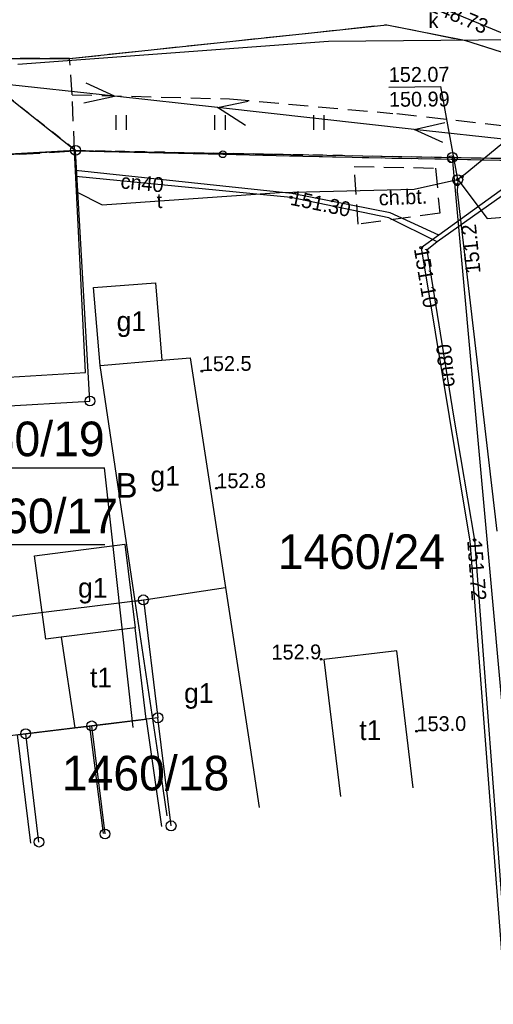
# Model space of a CAD drawing. Extents: x 7582895 to 7584772, y 6020395 to 6021139.
# Tile 43 of 49: x 7584471 to 7584495, y 6020670 to 6020719. Entities that reach past the tile are written whole.
import ezdxf
from ezdxf.enums import TextEntityAlignment as Align

# ---------------------------------------------------------------- set-up
doc = ezdxf.new("R2010")
doc.units = 0
for name, pattern in [('1_OTKC', [1.5, 1, -0.5]), ('1_OTKJ', [2, 1.5, -0.5]), ('1_OTKK', [0]), ('1_OTZI', [1.5, 1, -0.5]), ('1_OTZT', [1.5, 1, -0.5]), ('3_EGBN', [0]), ('3_EGBU_A', [0]), ('4_SUCP', [0]), ('4_SUEP_A', [0]), ('4_SUKP', [0]), ('4_SUTP_A', [0]), ('4_SUWP', [0]), ('GDE', [0]), ('GUZ', [1, 0.5, -0.5])]:
    doc.linetypes.add(name, pattern=pattern)
doc.layers.get('0').update_dxf_attribs({"linetype": 'CONTINUOUS'})
for name, color, linetype in [('Dzialki', 7, 'GDE'), ('EGBB_E_T_0', 7, 'CONTINUOUS'), ('EGBB_L_0', 36, '3_EGBU_A'), ('EGBC_L_0', 7, '3_EGBN'), ('Numery_dzialek', 7, 'CONTINUOUS'), ('Numery_uzytkow', 3, 'CONTINUOUS'), ('OTK_E_T_1', 7, 'CONTINUOUS'), ('OTK_L_0', 7, '1_OTKJ'), ('OTK_L_1', 7, '1_OTKK'), ('OTK_L_2', 7, '1_OTKC'), ('OTO_L_0', 7, 'CONTINUOUS'), ('OTR_T_1', 7, 'CONTINUOUS'), ('OTZ_L_3', 7, '1_OTZT'), ('Punkty', 7, 'CONTINUOUS'), ('SUCP_E_T_0', 212, 'CONTINUOUS'), ('SUCP_L_0', 212, '4_SUCP'), ('SUCR_T_0', 212, 'CONTINUOUS'), ('SUEP_L_0', 1, '4_SUEP_A'), ('SUK_E_T_4', 36, 'CONTINUOUS'), ('SUKP_L_0', 36, '4_SUKP'), ('SUKR_T_0', 36, 'CONTINUOUS'), ('SUP_T_0', 7, 'CONTINUOUS'), ('SUTP_E_T_0', 30, 'CONTINUOUS'), ('SUTP_L_0', 30, '4_SUTP_A'), ('SUTR_T_0', 30, 'CONTINUOUS'), ('SUWP_L_0', 5, '4_SUWP'), ('Uzytki', 3, 'GUZ')]:
    doc.layers.add(name, color=color, linetype=linetype)

# ---------------------------------------------------------------- blocks, each defined once
blk = doc.blocks.new('GRT')
at = {"linetype": 'CONTINUOUS'}
blk.add_circle((0, 0), 0.25, dxfattribs=at)
blk = doc.blocks.new('1_OTRN')
at = {"linetype": 'CONTINUOUS'}
blk.add_circle((0, 0), 0.045, dxfattribs=at)
blk = doc.blocks.new('1_OTZT')
at = {"linetype": 'CONTINUOUS'}
for p, q in [((-0.2625, -0.375), (-0.2625, 0.375)), ((0.2625, -0.375), (0.2625, 0.375))]:
    blk.add_line(p, q, dxfattribs=at)
blk = doc.blocks.new('4_SUPS')
at = {"linetype": 'CONTINUOUS'}
blk.add_circle((0, 0), 0.0625, dxfattribs=at)
blk = doc.blocks.new('4_SUPK')
at = {"linetype": 'CONTINUOUS'}
blk.add_circle((0, 0), 0.25, dxfattribs=at)

msp = doc.modelspace()

# ---------------------------------------------------------------- linework, layer by layer
at = {"layer": 'Dzialki'}
for p, q in [((7584452.41, 6020730.06), (7584474.27, 6020712.82)), ((7584474.27, 6020712.82), (7584439.67, 6020710.8)), ((7584475, 6020700.15), (7584474.27, 6020712.82)), ((7584474.27, 6020712.82), (7584493.32, 6020712.46)), ((7584493.32, 6020712.46), (7584497.82, 6020712.38)), ((7584496.27, 6020679.99), (7584493.32, 6020712.46)), ((7584440.3, 6020698.12), (7584475, 6020700.15)), ((7584444.34, 6020686.01), (7584477.7, 6020690.1)), ((7584477.7, 6020690.1), (7584478.43, 6020684.14)), ((7584478.43, 6020684.14), (7584475.09, 6020683.73)), ((7584479.1, 6020678.68), (7584478.43, 6020684.14)), ((7584471.75, 6020683.33), (7584468.42, 6020682.91)), ((7584475.09, 6020683.73), (7584471.75, 6020683.33)), ((7584472.42, 6020677.86), (7584471.75, 6020683.33)), ((7584475.76, 6020678.27), (7584475.09, 6020683.73))]:
    msp.add_line(p, q, dxfattribs=at)
at = {"layer": 'EGBB_L_0', "linetype": '3_EGBU_A'}
for p, q in [((7584474.22, 6020712.79), (7584466.97, 6020712.35)), ((7584474.77, 6020701.59), (7584474.22, 6020712.79)), ((7584475.18, 6020705.89), (7584478.31, 6020706.12)), ((7584475.51, 6020701.94), (7584475.18, 6020705.89)), ((7584478.31, 6020706.12), (7584478.64, 6020702.21)), ((7584475.51, 6020701.94), (7584478.64, 6020702.21)), ((7584478.64, 6020702.21), (7584480.07, 6020702.34)), ((7584480.07, 6020702.34), (7584481.85, 6020690.72)), ((7584477.28, 6020690.04), (7584475.51, 6020701.94)), ((7584467.33, 6020701.14), (7584474.77, 6020701.59)), ((7584472.2, 6020692.33), (7584476.76, 6020692.92)), ((7584476.76, 6020692.92), (7584477.28, 6020688.68)), ((7584472.76, 6020688.11), (7584472.2, 6020692.33)), ((7584477.28, 6020690.04), (7584481.85, 6020690.72)), ((7584481.85, 6020690.72), (7584483.09, 6020682.62)), ((7584478.49, 6020681.94), (7584477.28, 6020690.04)), ((7584477.28, 6020688.68), (7584473.55, 6020688.22)), ((7584477.84, 6020684.07), (7584477.28, 6020688.68)), ((7584473.55, 6020688.22), (7584472.76, 6020688.11)), ((7584473.55, 6020688.22), (7584474.23, 6020683.63)), ((7584490.51, 6020687.52), (7584486.82, 6020687.08)), ((7584491.33, 6020680.6), (7584490.51, 6020687.52)), ((7584486.82, 6020687.08), (7584487.66, 6020680.16)), ((7584474.97, 6020683.72), (7584477.84, 6020684.07)), ((7584477.84, 6020684.07), (7584478.61, 6020678.64)), ((7584471.32, 6020683.28), (7584474.23, 6020683.63)), ((7584474.23, 6020683.63), (7584474.97, 6020683.72)), ((7584483.09, 6020682.62), (7584483.55, 6020679.61)), ((7584478.9, 6020679.19), (7584478.49, 6020681.94))]:
    msp.add_line(p, q, dxfattribs=at)
at = {"layer": 'EGBC_L_0', "linetype": '3_EGBN'}
for p, q in [((7584474.97, 6020683.72), (7584477.84, 6020684.07)), ((7584477.84, 6020684.07), (7584478.61, 6020678.64)), ((7584471.32, 6020683.28), (7584474.23, 6020683.63)), ((7584471.32, 6020683.28), (7584471.99, 6020677.81)), ((7584474.23, 6020683.63), (7584474.97, 6020683.72)), ((7584474.97, 6020683.72), (7584475.67, 6020678.29))]:
    msp.add_line(p, q, dxfattribs=at)
at = {"layer": 'Numery_dzialek', "linetype": 'CONTINUOUS'}
for p, q in [((7584468.014, 6020696.772), (7584475.741, 6020696.772)), ((7584477.181, 6020683.653), (7584475.741, 6020696.772)), ((7584467.957, 6020692.891), (7584475.747, 6020692.891))]:
    msp.add_line(p, q, dxfattribs=at)
at = {"layer": 'OTK_L_0', "linetype": '1_OTKJ'}
for p, q in [((7584473.97, 6020717.46), (7584490, 6020719.17)), ((7584490, 6020719.17), (7584493.93, 6020718.38)), ((7584493.93, 6020718.38), (7584497.68, 6020717.2)), ((7584463.48, 6020717.45), (7584473.97, 6020717.46))]:
    msp.add_line(p, q, dxfattribs=at)
at = {"layer": 'OTK_L_1', "linetype": '1_OTKK'}
for p, q in [((7584473.97, 6020717.46), (7584490, 6020719.17)), ((7584490, 6020719.17), (7584493.93, 6020718.38)), ((7584493.93, 6020718.38), (7584497.68, 6020717.2)), ((7584463.48, 6020717.45), (7584473.97, 6020717.46))]:
    msp.add_line(p, q, dxfattribs=at)
at = {"layer": 'OTK_L_2', "linetype": '1_OTKC'}
for p, q in [((7584473.97, 6020717.46), (7584463.48, 6020717.45)), ((7584474.1, 6020715.63), (7584473.97, 6020717.46)), ((7584474.22, 6020712.79), (7584474.1, 6020715.63)), ((7584466.97, 6020712.35), (7584474.22, 6020712.79)), ((7584488.36, 6020712.01), (7584492.47, 6020711.92)), ((7584488.55, 6020709.09), (7584488.36, 6020712.01)), ((7584492.47, 6020711.92), (7584492.68, 6020709.65)), ((7584492.68, 6020709.65), (7584488.55, 6020709.09))]:
    msp.add_line(p, q, dxfattribs=at)
at = {"layer": 'OTO_L_0'}
for p, q in [((7584474.22, 6020712.79), (7584481.71, 6020712.62)), ((7584481.71, 6020712.62), (7584485.76, 6020712.52)), ((7584485.76, 6020712.52), (7584493.26, 6020712.37)), ((7584493.26, 6020712.37), (7584497.02, 6020712.3))]:
    msp.add_line(p, q, dxfattribs=at)
for centre in [(7584481.71, 6020712.62), (7584493.26, 6020712.37)]:
    msp.add_circle(centre, 0.17, dxfattribs=at)
at = {"layer": 'OTZ_L_3', "linetype": '1_OTZI'}
for p, q in [((7584474.1, 6020715.63), (7584482.05, 6020715.42)), ((7584474.22, 6020712.79), (7584474.1, 6020715.63)), ((7584482.05, 6020715.42), (7584490.31, 6020714.69)), ((7584504.92, 6020713.03), (7584490.31, 6020714.69)), ((7584480.97, 6020712.63), (7584474.22, 6020712.79)), ((7584485.76, 6020712.52), (7584480.97, 6020712.63)), ((7584485.76, 6020712.52), (7584497.02, 6020712.3))]:
    msp.add_line(p, q, dxfattribs=at)
at = {"layer": 'SUCP_L_0', "linetype": '4_SUCP'}
for p, q in [((7584500.6, 6020714.3), (7584492.64, 6020708.54)), ((7584500.88, 6020714.1), (7584492.55, 6020708.19)), ((7584485.2, 6020710.64), (7584474.27, 6020711.8)), ((7584485.16, 6020710.44), (7584474.28, 6020711.5)), ((7584490.18, 6020709.66), (7584485.2, 6020710.64)), ((7584490.1, 6020709.41), (7584485.16, 6020710.44)), ((7584492.64, 6020708.54), (7584490.18, 6020709.66)), ((7584492.55, 6020708.19), (7584490.1, 6020709.41)), ((7584492.64, 6020708.54), (7584491.74, 6020707.9)), ((7584492.55, 6020708.19), (7584492.03, 6020707.77)), ((7584491.74, 6020707.9), (7584493.16, 6020699.36)), ((7584492.03, 6020707.77), (7584493.38, 6020699.38)), ((7584493.16, 6020699.36), (7584494.2, 6020693.06)), ((7584493.38, 6020699.38), (7584494.44, 6020693.12)), ((7584494.2, 6020693.06), (7584496, 6020669.66)), ((7584494.44, 6020693.12), (7584496.19, 6020669.94))]:
    msp.add_line(p, q, dxfattribs=at)
at = {"layer": 'SUEP_L_0', "linetype": '4_SUEP_A'}
for p, q in [((7584476.24, 6020715.55), (7584466.3, 6020716.64)), ((7584476.24, 6020715.55), (7584474.8, 6020716.21)), ((7584474.69, 6020715.22), (7584476.24, 6020715.55)), ((7584481.45, 6020714.98), (7584476.24, 6020715.55)), ((7584481.45, 6020714.98), (7584483, 6020715.31)), ((7584491.39, 6020713.88), (7584481.45, 6020714.98)), ((7584482.86, 6020714.07), (7584481.45, 6020714.98)), ((7584491.39, 6020713.88), (7584492.94, 6020714.22)), ((7584496.36, 6020713.34), (7584491.39, 6020713.88)), ((7584492.83, 6020713.22), (7584491.39, 6020713.88))]:
    msp.add_line(p, q, dxfattribs=at)
at = {"layer": 'SUKP_L_0', "linetype": '4_SUKP'}
msp.add_line((7584505.77, 6020714.6), (7584492.01, 6020720.33), dxfattribs=at)
at = {"layer": 'SUTP_L_0', "linetype": '4_SUTP_A'}
for p, q in [((7584506.34, 6020721.85), (7584493.97, 6020711.61)), ((7584491.38, 6020710.86), (7584493.28, 6020711.28)), ((7584493.28, 6020711.28), (7584493.59, 6020711.34)), ((7584493.59, 6020711.34), (7584493.56, 6020710.74)), ((7584493.97, 6020711.61), (7584493.59, 6020711.34)), ((7584493.59, 6020711.34), (7584495.08, 6020709.38)), ((7584474.32, 6020710.72), (7584475.61, 6020710.07)), ((7584475.61, 6020710.07), (7584484.58, 6020710.69)), ((7584484.58, 6020710.69), (7584491.38, 6020710.86)), ((7584493.56, 6020710.74), (7584495.57, 6020693.57)), ((7584495.08, 6020709.38), (7584502.68, 6020709.94))]:
    msp.add_line(p, q, dxfattribs=at)
at = {"layer": 'SUTR_T_0', "linetype": 'CONTINUOUS'}
for p in [(7584490.11, 6020716.02), (7584493.59, 6020711.34)]:
    msp.add_line(p, (7584492.74, 6020716.04), dxfattribs=at)
at = {"layer": 'SUWP_L_0', "linetype": '4_SUWP'}
for p, q in [((7584487.06, 6020718.32), (7584471.35, 6020717.15)), ((7584499.55, 6020718.44), (7584487.06, 6020718.32))]:
    msp.add_line(p, q, dxfattribs=at)
at = {"layer": 'Uzytki'}
for p, q in [((7584474.27, 6020712.82), (7584452.41, 6020730.06)), ((7584439.67, 6020710.8), (7584474.27, 6020712.82)), ((7584474.27, 6020712.82), (7584497.82, 6020712.38))]:
    msp.add_line(p, q, dxfattribs=at)

# ---------------------------------------------------------------- block references
at = {"layer": 'OTR_T_1', "rotation": 0.413872}
for p in [(7584480.66, 6020701.66), (7584481.39, 6020695.74), (7584486.69, 6020687.1), (7584491.51, 6020683.46)]:
    msp.add_blockref('1_OTRN', p, dxfattribs=at)
at = {"layer": 'OTZ_L_3'}
for p in [(7584476.58, 6020714.23), (7584481.58, 6020714.23), (7584486.58, 6020714.23)]:
    msp.add_blockref('1_OTZT', p, dxfattribs=at)
at = {"layer": 'Punkty'}
for p in [(7584474.27, 6020712.82), (7584493.32, 6020712.46), (7584475, 6020700.15), (7584477.7, 6020690.1), (7584478.43, 6020684.14), (7584475.09, 6020683.73), (7584471.75, 6020683.33), (7584479.1, 6020678.68), (7584475.76, 6020678.27), (7584472.42, 6020677.86)]:
    msp.add_blockref('GRT', p, dxfattribs=at)
at = {"layer": 'SUCR_T_0'}
for p in [(7584485.16, 6020710.44), (7584491.74, 6020707.9), (7584494.44, 6020693.12)]:
    msp.add_blockref('4_SUPS', p, dxfattribs=at)
at = {"layer": 'SUP_T_0'}
msp.add_blockref('4_SUPK', (7584493.59, 6020711.34), dxfattribs=at)
at = {"layer": 'SUTR_T_0'}
for p in [(7584493.58, 6020711.09), (7584493.59, 6020711.34), (7584493.8, 6020711.49)]:
    msp.add_blockref('4_SUPS', p, dxfattribs=at)

# ---------------------------------------------------------------- texts
at = {"layer": 'EGBB_E_T_0'}
for s, p in [('g1', (7584477.09, 6020704.03)), ('g1', (7584478.8, 6020696.22)), ('g1', (7584475.14, 6020690.56)), ('t1', (7584475.56, 6020686.17)), ('g1', (7584480.5, 6020685.24)), ('t1', (7584489.17, 6020683.51))]:
    msp.add_text(s, height=1, dxfattribs=at).set_placement(p, align=Align.MIDDLE)
at = {"layer": 'Numery_dzialek'}
msp.add_text('1460/19', height=1.75, dxfattribs=at).set_placement((7584475.74, 6020697.36), align=Align.RIGHT)
for s, p in [('1460/17', (7584467.96, 6020695.22)), ('1460/24', (7584484.49, 6020693.41)), ('1460/18', (7584473.58, 6020682.22))]:
    msp.add_text(s, height=1.75, dxfattribs=at).set_placement(p, align=Align.TOP_LEFT)
at = {"layer": 'Numery_uzytkow'}
msp.add_text('B', height=1.25, dxfattribs=at).set_placement((7584476.29, 6020695.26))
at = {"layer": 'OTK_E_T_1'}
msp.add_text('ch.bt.', height=0.75, rotation=2.2546, dxfattribs=at).set_placement((7584490.82, 6020710.47), align=Align.MIDDLE)
at = {"layer": 'OTR_T_1'}
for s, p in [('152.5', (7584480.66, 6020701.66)), ('152.8', (7584481.39, 6020695.74)), ('153.0', (7584491.51, 6020683.46))]:
    msp.add_text(s, height=0.75, rotation=0.414, dxfattribs=at).set_placement(p)
msp.add_text('152.9', height=0.75, rotation=0.414, dxfattribs=at).set_placement((7584486.69, 6020687.1), align=Align.RIGHT)
at = {"layer": 'SUCP_E_T_0'}
for s, rotation, p in [('cn40', 354.4354, (7584477.64, 6020711.17)), ('cn80', 95.38, (7584492.97, 6020701.94))]:
    msp.add_text(s, height=0.75, rotation=rotation, dxfattribs=at).set_placement(p, align=Align.MIDDLE)
at = {"layer": 'SUCR_T_0'}
for s, rotation, p in [('151.30', 348.2224, (7584485.16, 6020710.44)), ('151.10', 279.4406, (7584491.74, 6020707.9)), ('151.72', 274.3174, (7584494.44, 6020693.12))]:
    msp.add_text(s, height=0.75, rotation=rotation, dxfattribs=at).set_placement(p, align=Align.MIDDLE_LEFT)
at = {"layer": 'SUK_E_T_4'}
msp.add_text('k', height=0.75, dxfattribs=at).set_placement((7584492.61, 6020719.76), align=Align.TOP_RIGHT)
at = {"layer": 'SUKR_T_0'}
msp.add_text('148.73', height=0.75, rotation=336.9429, dxfattribs=at).set_placement((7584492.24, 6020720.23), align=Align.MIDDLE_LEFT)
at = {"layer": 'SUTP_E_T_0'}
msp.add_text('t', height=0.75, rotation=2.04, dxfattribs=at).set_placement((7584478.51, 6020710.27), align=Align.MIDDLE)
at = {"layer": 'SUTR_T_0'}
for s, p in [('152.07', (7584490.1, 6020717.02)), ('150.99', (7584490.11, 6020715.77))]:
    msp.add_text(s, height=0.75, rotation=0.41, dxfattribs=at).set_placement(p, align=Align.TOP_LEFT)
msp.add_text('151.2', height=0.75, rotation=95.55, dxfattribs=at).set_placement((7584493.76, 6020709.05), align=Align.TOP_RIGHT)

doc.saveas('drawing.dxf')
